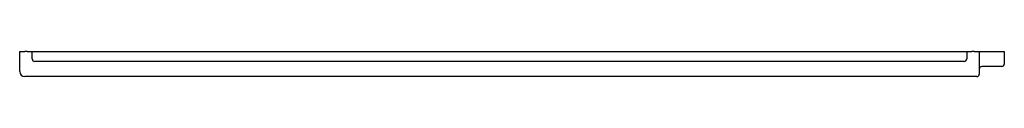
# Model space of a CAD drawing. Header units: millimetres. Extents: x 3830.011 to 3830.796, y 1828.813 to 1828.833.
import ezdxf

# ---------------------------------------------------------------- set-up
doc = ezdxf.new("R2010")
doc.units = ezdxf.units.MM
doc.layers.add('SANINDUSA', color=3, linetype='Continuous')

msp = doc.modelspace()

# ---------------------------------------------------------------- linework, layer by layer
at = {"layer": 'SANINDUSA'}
for p, q in [((3830.01102, 1828.81653), (3830.01102, 1828.83253)), ((3830.01102, 1828.83253), (3830.01502, 1828.83253)), ((3830.01702, 1828.83253), (3830.01502, 1828.83253)), ((3830.01702, 1828.83253), (3830.02102, 1828.83253)), ((3830.02102, 1828.82653), (3830.02102, 1828.83253)), ((3830.02102, 1828.83253), (3830.02302, 1828.83253)), ((3830.02302, 1828.83253), (3830.76402, 1828.83253)), ((3830.76402, 1828.83253), (3830.76602, 1828.83253)), ((3830.76602, 1828.83253), (3830.76602, 1828.82653)), ((3830.76602, 1828.83253), (3830.77002, 1828.83253)), ((3830.77202, 1828.83253), (3830.77002, 1828.83253)), ((3830.77202, 1828.83253), (3830.77602, 1828.83253)), ((3830.77602, 1828.83253), (3830.77602, 1828.81453)), ((3830.77602, 1828.83253), (3830.77802, 1828.83253)), ((3830.77802, 1828.83253), (3830.79402, 1828.83253)), ((3830.79402, 1828.83253), (3830.79602, 1828.83253)), ((3830.79602, 1828.83253), (3830.79602, 1828.82253)), ((3830.76402, 1828.82453), (3830.02302, 1828.82453)), ((3830.79402, 1828.82053), (3830.77802, 1828.82053)), ((3830.77402, 1828.81253), (3830.01502, 1828.81253))]:
    msp.add_line(p, q, dxfattribs=at)
for centre, radius, start, end in [((3830.02302, 1828.82653), 0.002, 180, 270), ((3830.76402, 1828.82653), 0.002, 270, 0), ((3830.79402, 1828.82253), 0.002, 270, 0), ((3830.01502, 1828.81653), 0.004, 180, 270), ((3830.77402, 1828.81453), 0.002, 270, 0), ((3830.77802, 1828.81853), 0.002, 90, 180)]:
    msp.add_arc(centre, radius, start, end, dxfattribs=at)

doc.saveas('drawing.dxf')
